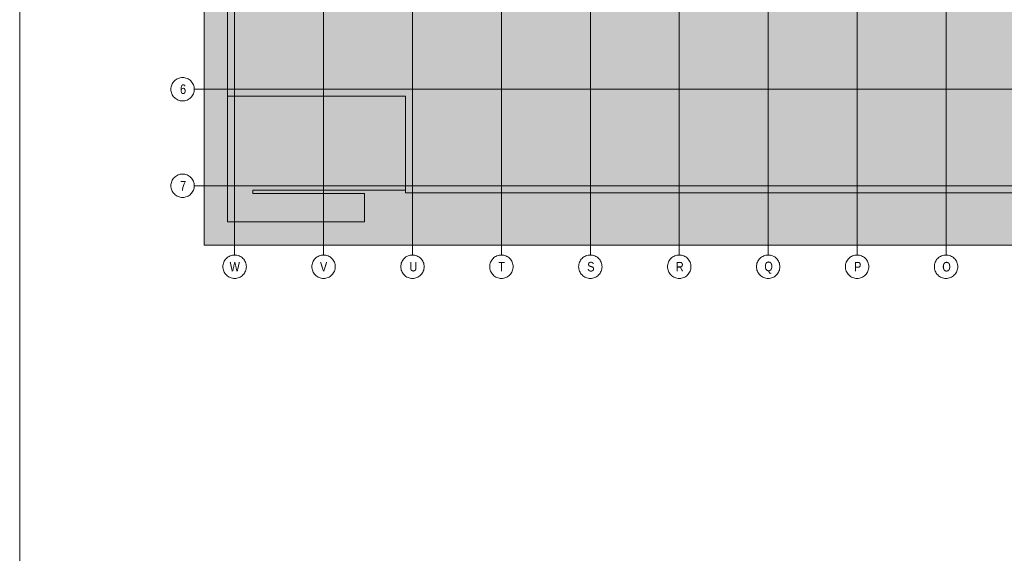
# Model space of a CAD drawing. Extents: x -620 to 300, y 62 to 1112.
# Tile 141 of 226: x 115 to 187, y 218 to 256. Entities that reach past the tile are written whole.
import ezdxf
from ezdxf.lldxf.tags import DXFTag

# ---------------------------------------------------------------- set-up
doc = ezdxf.new("R2010")
doc.units = 0
for name, color, linetype, lineweight in [('iwb_Plankopf Linie', 7, 'Continuous', 13), ('PK_LP', 7, 'Continuous', 9), ('PK_LP_Achsen', 7, 'STRICHPUNKT2', 5)]:
    doc.layers.add(name, color=color, linetype=linetype, lineweight=lineweight)
for name, color, linetype, lineweight, true_color in [('PK_LP_T02', 7, 'Continuous', 9, 0xff6600), ('PK_LP_T02_Rest', 9, 'Continuous', 9, 0x808080), ('PK_LP_T06_Rest', 9, 'Continuous', 9, 0x808080), ('PK_LP_Tennung', 9, 'Continuous', 18, 0x808080)]:
    doc.layers.add(name, color=color, linetype=linetype, lineweight=lineweight, true_color=true_color)
doc.styles.get("Standard").update_dxf_attribs({"font": 'ARIALN.TTF'})
tags = doc.linetypes.add('grob', pattern=[14, 3, -8, 3]).pattern_tags.tags
tags[8:9] = [DXFTag(74, 4), DXFTag(75, 0), DXFTag(340, '0'), DXFTag(46, 0.0), DXFTag(50, 0.0), DXFTag(44, 0.0), DXFTag(45, 0.0)]
tags[6:7] = [DXFTag(74, 4), DXFTag(75, 0), DXFTag(340, '0'), DXFTag(46, 0.0), DXFTag(50, 0.0), DXFTag(44, 0.0), DXFTag(45, 0.0)]
tags[4:5] = [DXFTag(74, 4), DXFTag(75, 0), DXFTag(340, '0'), DXFTag(46, 0.0), DXFTag(50, 0.0), DXFTag(44, 0.0), DXFTag(45, 0.0)]
tags = doc.linetypes.add('STRICHPUNKT2', pattern=[12.7, 6.35, -3.175, 0, -3.175]).pattern_tags.tags
tags[10:11] = [DXFTag(74, 4), DXFTag(75, 0), DXFTag(340, '0'), DXFTag(46, 0.0), DXFTag(50, 0.0), DXFTag(44, 0.0), DXFTag(45, 0.0)]
tags[8:9] = [DXFTag(74, 4), DXFTag(75, 0), DXFTag(340, '0'), DXFTag(46, 0.0), DXFTag(50, 0.0), DXFTag(44, 0.0), DXFTag(45, 0.0)]
tags[6:7] = [DXFTag(74, 4), DXFTag(75, 0), DXFTag(340, '0'), DXFTag(46, 0.0), DXFTag(50, 0.0), DXFTag(44, 0.0), DXFTag(45, 0.0)]
tags[4:5] = [DXFTag(74, 4), DXFTag(75, 0), DXFTag(340, '0'), DXFTag(46, 0.0), DXFTag(50, 0.0), DXFTag(44, 0.0), DXFTag(45, 0.0)]

# ---------------------------------------------------------------- blocks, each defined once
blk = doc.blocks.new('Blockreferenz-A06CPVS6L0')
at = {"layer": 'PK_LP', "linetype": 'grob', "lineweight": 5, "ltscale": 0.13}
for p, q in [((128.76, 240.014), (128.76, 279.685)), ((143.888, 240.014), (143.888, 279.685)), ((143.888, 279.685), (143.888, 240.014)), ((169.728, 240.014), (169.728, 279.685)), ((169.728, 279.685), (169.728, 240.014)), ((143.888, 240.014), (128.76, 240.014)), ((169.728, 240.014), (143.888, 240.014)), ((195.568, 240.014), (169.728, 240.014))]:
    blk.add_line(p, q, dxfattribs=at)
at = {"layer": 'PK_LP', "linetype": 'ByBlock', "lineweight": 13, "ltscale": 0.13}
for p, q in [((130.46, 267.408), (130.46, 250.833)), ((130.46, 241.714), (130.46, 250.833)), ((130.46, 250.833), (143.38, 250.833)), ((130.46, 250.833), (143.38, 250.833)), ((143.38, 250.833), (143.38, 243.996)), ((143.38, 250.833), (143.38, 243.82)), ((143.38, 243.996), (132.286, 243.996)), ((132.286, 243.996), (132.286, 243.754)), ((132.286, 243.754), (140.398, 243.754)), ((140.398, 243.754), (140.398, 241.714)), ((143.38, 243.82), (196.075, 243.82)), ((140.398, 241.714), (130.46, 241.714))]:
    blk.add_line(p, q, dxfattribs=at)
at = {"layer": 'PK_LP_Achsen', "linetype": 'STRICHPUNKT2', "ltscale": 0.13}
for p, q in [((130.968, 280.408), (130.968, 239.291)), ((137.428, 280.408), (137.428, 239.291)), ((143.888, 280.408), (143.888, 239.291)), ((150.348, 280.408), (150.348, 239.291)), ((156.808, 280.408), (156.808, 239.291)), ((163.268, 280.408), (163.268, 239.291)), ((169.728, 280.408), (169.728, 239.291)), ((176.188, 280.408), (176.188, 239.291)), ((182.648, 280.408), (182.648, 239.291)), ((128.038, 251.34), (282.648, 251.34)), ((128.038, 244.328), (282.648, 244.328))]:
    blk.add_line(p, q, dxfattribs=at)
at = {"layer": 'PK_LP_Achsen', "linetype": 'ByBlock', "ltscale": 0.13}
for p, q in [((126.438, 251.741), (126.481, 251.812)), ((126.481, 251.812), (126.531, 251.879)), ((126.531, 251.879), (126.587, 251.941)), ((126.587, 251.941), (126.649, 251.997)), ((126.649, 251.997), (126.716, 252.047)), ((126.716, 252.047), (126.787, 252.09)), ((126.787, 252.09), (126.862, 252.125)), ((126.862, 252.125), (126.941, 252.153)), ((126.941, 252.153), (127.022, 252.174)), ((127.022, 252.174), (127.104, 252.186)), ((127.104, 252.186), (127.188, 252.19)), ((127.188, 252.19), (127.271, 252.186)), ((127.271, 252.186), (127.354, 252.174)), ((127.354, 252.174), (127.434, 252.153)), ((127.434, 252.153), (127.513, 252.125)), ((127.513, 252.125), (127.588, 252.09)), ((127.588, 252.09), (127.66, 252.047)), ((127.66, 252.047), (127.727, 251.997)), ((127.727, 251.997), (127.789, 251.941)), ((127.789, 251.941), (127.845, 251.879)), ((127.845, 251.879), (127.894, 251.812)), ((127.894, 251.812), (127.937, 251.741)), ((126.338, 251.34), (126.342, 251.423)), ((126.342, 251.257), (126.338, 251.34)), ((126.342, 251.423), (126.354, 251.506)), ((126.354, 251.174), (126.342, 251.257)), ((126.354, 251.506), (126.374, 251.587)), ((126.374, 251.093), (126.354, 251.174)), ((126.374, 251.587), (126.402, 251.665)), ((126.402, 251.015), (126.374, 251.093)), ((126.402, 251.665), (126.438, 251.741)), ((127.937, 251.741), (127.973, 251.665)), ((127.973, 251.665), (128.001, 251.587)), ((128.001, 251.093), (127.973, 251.015)), ((128.001, 251.587), (128.021, 251.506)), ((128.021, 251.174), (128.001, 251.093)), ((128.021, 251.506), (128.034, 251.423)), ((128.034, 251.257), (128.021, 251.174)), ((128.034, 251.423), (128.038, 251.34)), ((128.038, 251.34), (128.034, 251.257)), ((126.438, 250.939), (126.402, 251.015)), ((126.481, 250.868), (126.438, 250.939)), ((126.531, 250.801), (126.481, 250.868)), ((126.587, 250.739), (126.531, 250.801)), ((126.649, 250.683), (126.587, 250.739)), ((126.716, 250.633), (126.649, 250.683)), ((126.787, 250.59), (126.716, 250.633)), ((126.862, 250.555), (126.787, 250.59)), ((126.941, 250.527), (126.862, 250.555)), ((127.022, 250.506), (126.941, 250.527)), ((127.104, 250.494), (127.022, 250.506)), ((127.188, 250.49), (127.104, 250.494)), ((127.271, 250.494), (127.188, 250.49)), ((127.354, 250.506), (127.271, 250.494)), ((127.434, 250.527), (127.354, 250.506)), ((127.513, 250.555), (127.434, 250.527)), ((127.588, 250.59), (127.513, 250.555)), ((127.66, 250.633), (127.588, 250.59)), ((127.727, 250.683), (127.66, 250.633)), ((127.789, 250.739), (127.727, 250.683)), ((127.845, 250.801), (127.789, 250.739)), ((127.894, 250.868), (127.845, 250.801)), ((127.937, 250.939), (127.894, 250.868)), ((127.973, 251.015), (127.937, 250.939)), ((126.374, 244.574), (126.402, 244.653)), ((126.402, 244.653), (126.438, 244.728)), ((126.438, 244.728), (126.481, 244.8)), ((126.481, 244.8), (126.531, 244.867)), ((126.531, 244.867), (126.587, 244.929)), ((126.587, 244.929), (126.649, 244.985)), ((126.649, 244.985), (126.716, 245.034)), ((126.716, 245.034), (126.787, 245.077)), ((126.787, 245.077), (126.862, 245.113)), ((126.862, 245.113), (126.941, 245.141)), ((126.941, 245.141), (127.022, 245.161)), ((127.022, 245.161), (127.104, 245.173)), ((127.104, 245.173), (127.188, 245.178)), ((127.188, 245.178), (127.271, 245.173)), ((127.271, 245.173), (127.354, 245.161)), ((127.354, 245.161), (127.434, 245.141)), ((127.434, 245.141), (127.513, 245.113)), ((127.513, 245.113), (127.588, 245.077)), ((127.588, 245.077), (127.66, 245.034)), ((127.66, 245.034), (127.727, 244.985)), ((127.727, 244.985), (127.789, 244.929)), ((127.789, 244.929), (127.845, 244.867)), ((127.845, 244.867), (127.894, 244.8)), ((127.894, 244.8), (127.937, 244.728)), ((127.937, 244.728), (127.973, 244.653)), ((127.973, 244.653), (128.001, 244.574)), ((126.338, 244.328), (126.342, 244.411)), ((126.342, 244.244), (126.338, 244.328)), ((126.342, 244.411), (126.354, 244.493)), ((126.354, 244.162), (126.342, 244.244)), ((126.354, 244.493), (126.374, 244.574)), ((126.374, 244.081), (126.354, 244.162)), ((126.402, 244.002), (126.374, 244.081)), ((126.438, 243.927), (126.402, 244.002)), ((126.481, 243.855), (126.438, 243.927)), ((127.937, 243.927), (127.894, 243.855)), ((127.973, 244.002), (127.937, 243.927)), ((128.001, 244.081), (127.973, 244.002)), ((128.001, 244.574), (128.021, 244.493)), ((128.021, 244.162), (128.001, 244.081)), ((128.021, 244.493), (128.034, 244.411)), ((128.034, 244.244), (128.021, 244.162)), ((128.034, 244.411), (128.038, 244.328)), ((128.038, 244.328), (128.034, 244.244)), ((126.531, 243.788), (126.481, 243.855)), ((126.587, 243.727), (126.531, 243.788)), ((126.649, 243.67), (126.587, 243.727)), ((126.716, 243.621), (126.649, 243.67)), ((126.787, 243.578), (126.716, 243.621)), ((126.862, 243.542), (126.787, 243.578)), ((126.941, 243.514), (126.862, 243.542)), ((127.022, 243.494), (126.941, 243.514)), ((127.104, 243.482), (127.022, 243.494)), ((127.188, 243.478), (127.104, 243.482)), ((127.271, 243.482), (127.188, 243.478)), ((127.354, 243.494), (127.271, 243.482)), ((127.434, 243.514), (127.354, 243.494)), ((127.513, 243.542), (127.434, 243.514)), ((127.588, 243.578), (127.513, 243.542)), ((127.66, 243.621), (127.588, 243.578)), ((127.727, 243.67), (127.66, 243.621)), ((127.789, 243.727), (127.727, 243.67)), ((127.845, 243.788), (127.789, 243.727)), ((127.894, 243.855), (127.845, 243.788)), ((130.218, 238.842), (130.261, 238.914)), ((130.261, 238.914), (130.311, 238.981)), ((130.311, 238.981), (130.367, 239.042)), ((130.367, 239.042), (130.428, 239.098)), ((130.428, 239.098), (130.495, 239.148)), ((130.495, 239.148), (130.567, 239.191)), ((130.567, 239.191), (130.642, 239.227)), ((130.642, 239.227), (130.721, 239.255)), ((130.721, 239.255), (130.802, 239.275)), ((130.802, 239.275), (130.884, 239.287)), ((130.884, 239.287), (130.968, 239.291)), ((130.968, 239.291), (131.051, 239.287)), ((131.051, 239.287), (131.134, 239.275)), ((131.134, 239.275), (131.214, 239.255)), ((131.214, 239.255), (131.293, 239.227)), ((131.293, 239.227), (131.368, 239.191)), ((131.368, 239.191), (131.44, 239.148)), ((131.44, 239.148), (131.507, 239.098)), ((131.507, 239.098), (131.569, 239.042)), ((131.569, 239.042), (131.625, 238.981)), ((131.625, 238.981), (131.674, 238.914)), ((131.674, 238.914), (131.717, 238.842)), ((136.678, 238.842), (136.721, 238.914)), ((136.721, 238.914), (136.771, 238.981)), ((136.771, 238.981), (136.827, 239.042)), ((136.827, 239.042), (136.888, 239.098)), ((136.888, 239.098), (136.955, 239.148)), ((136.955, 239.148), (137.027, 239.191)), ((137.027, 239.191), (137.102, 239.227)), ((137.102, 239.227), (137.181, 239.255)), ((137.181, 239.255), (137.262, 239.275)), ((137.262, 239.275), (137.344, 239.287)), ((137.344, 239.287), (137.428, 239.291)), ((137.428, 239.291), (137.511, 239.287)), ((137.511, 239.287), (137.594, 239.275)), ((137.594, 239.275), (137.674, 239.255)), ((137.674, 239.255), (137.753, 239.227)), ((137.753, 239.227), (137.828, 239.191)), ((137.828, 239.191), (137.9, 239.148)), ((137.9, 239.148), (137.967, 239.098)), ((137.967, 239.098), (138.029, 239.042)), ((138.029, 239.042), (138.085, 238.981)), ((138.085, 238.981), (138.134, 238.914)), ((138.134, 238.914), (138.177, 238.842)), ((143.138, 238.842), (143.181, 238.914)), ((143.181, 238.914), (143.231, 238.981)), ((143.231, 238.981), (143.287, 239.042)), ((143.287, 239.042), (143.348, 239.098)), ((143.348, 239.098), (143.415, 239.148)), ((143.415, 239.148), (143.487, 239.191)), ((143.487, 239.191), (143.562, 239.227)), ((143.562, 239.227), (143.641, 239.255)), ((143.641, 239.255), (143.722, 239.275)), ((143.722, 239.275), (143.804, 239.287)), ((143.804, 239.287), (143.888, 239.291)), ((143.888, 239.291), (143.971, 239.287)), ((143.971, 239.287), (144.054, 239.275)), ((144.054, 239.275), (144.134, 239.255)), ((144.134, 239.255), (144.213, 239.227)), ((144.213, 239.227), (144.288, 239.191)), ((144.288, 239.191), (144.36, 239.148)), ((144.36, 239.148), (144.427, 239.098)), ((144.427, 239.098), (144.489, 239.042)), ((144.489, 239.042), (144.545, 238.981)), ((144.545, 238.981), (144.594, 238.914)), ((144.594, 238.914), (144.637, 238.842)), ((149.598, 238.842), (149.641, 238.914)), ((149.641, 238.914), (149.691, 238.981)), ((149.691, 238.981), (149.747, 239.042)), ((149.747, 239.042), (149.808, 239.098)), ((149.808, 239.098), (149.875, 239.148)), ((149.875, 239.148), (149.947, 239.191)), ((149.947, 239.191), (150.022, 239.227)), ((150.022, 239.227), (150.101, 239.255)), ((150.101, 239.255), (150.182, 239.275)), ((150.182, 239.275), (150.264, 239.287)), ((150.264, 239.287), (150.348, 239.291)), ((150.348, 239.291), (150.431, 239.287)), ((150.431, 239.287), (150.514, 239.275)), ((150.514, 239.275), (150.594, 239.255)), ((150.594, 239.255), (150.673, 239.227)), ((150.673, 239.227), (150.748, 239.191)), ((150.748, 239.191), (150.82, 239.148)), ((150.82, 239.148), (150.887, 239.098)), ((150.887, 239.098), (150.949, 239.042)), ((150.949, 239.042), (151.005, 238.981)), ((151.005, 238.981), (151.054, 238.914)), ((151.054, 238.914), (151.097, 238.842)), ((156.058, 238.842), (156.101, 238.914)), ((156.101, 238.914), (156.151, 238.981)), ((156.151, 238.981), (156.207, 239.042)), ((156.207, 239.042), (156.268, 239.098)), ((156.268, 239.098), (156.335, 239.148)), ((156.335, 239.148), (156.407, 239.191)), ((156.407, 239.191), (156.482, 239.227)), ((156.482, 239.227), (156.561, 239.255)), ((156.561, 239.255), (156.642, 239.275)), ((156.642, 239.275), (156.724, 239.287)), ((156.724, 239.287), (156.808, 239.291)), ((156.808, 239.291), (156.891, 239.287)), ((156.891, 239.287), (156.974, 239.275)), ((156.974, 239.275), (157.054, 239.255)), ((157.054, 239.255), (157.133, 239.227)), ((157.133, 239.227), (157.208, 239.191)), ((157.208, 239.191), (157.28, 239.148)), ((157.28, 239.148), (157.347, 239.098)), ((157.347, 239.098), (157.409, 239.042)), ((157.409, 239.042), (157.465, 238.981)), ((157.465, 238.981), (157.514, 238.914)), ((157.514, 238.914), (157.557, 238.842)), ((162.518, 238.842), (162.561, 238.914)), ((162.561, 238.914), (162.611, 238.981)), ((162.611, 238.981), (162.667, 239.042)), ((162.667, 239.042), (162.728, 239.098)), ((162.728, 239.098), (162.795, 239.148)), ((162.795, 239.148), (162.867, 239.191)), ((162.867, 239.191), (162.942, 239.227)), ((162.942, 239.227), (163.021, 239.255)), ((163.021, 239.255), (163.102, 239.275)), ((163.102, 239.275), (163.184, 239.287)), ((163.184, 239.287), (163.268, 239.291)), ((163.268, 239.291), (163.351, 239.287)), ((163.351, 239.287), (163.434, 239.275)), ((163.434, 239.275), (163.514, 239.255)), ((163.514, 239.255), (163.593, 239.227)), ((163.593, 239.227), (163.668, 239.191)), ((163.668, 239.191), (163.74, 239.148)), ((163.74, 239.148), (163.807, 239.098)), ((163.807, 239.098), (163.869, 239.042)), ((163.869, 239.042), (163.925, 238.981)), ((163.925, 238.981), (163.974, 238.914)), ((163.974, 238.914), (164.017, 238.842)), ((168.978, 238.842), (169.021, 238.914)), ((169.021, 238.914), (169.071, 238.981)), ((169.071, 238.981), (169.127, 239.042)), ((169.127, 239.042), (169.188, 239.098)), ((169.188, 239.098), (169.255, 239.148)), ((169.255, 239.148), (169.327, 239.191)), ((169.327, 239.191), (169.402, 239.227)), ((169.402, 239.227), (169.481, 239.255)), ((169.481, 239.255), (169.562, 239.275)), ((169.562, 239.275), (169.644, 239.287)), ((169.644, 239.287), (169.728, 239.291)), ((169.728, 239.291), (169.811, 239.287)), ((169.811, 239.287), (169.894, 239.275)), ((169.894, 239.275), (169.974, 239.255)), ((169.974, 239.255), (170.053, 239.227)), ((170.053, 239.227), (170.128, 239.191)), ((170.128, 239.191), (170.2, 239.148)), ((170.2, 239.148), (170.267, 239.098)), ((170.267, 239.098), (170.329, 239.042)), ((170.329, 239.042), (170.385, 238.981)), ((170.385, 238.981), (170.434, 238.914)), ((170.434, 238.914), (170.477, 238.842)), ((175.438, 238.842), (175.481, 238.914)), ((175.481, 238.914), (175.531, 238.981)), ((175.531, 238.981), (175.587, 239.042)), ((175.587, 239.042), (175.648, 239.098)), ((175.648, 239.098), (175.715, 239.148)), ((175.715, 239.148), (175.787, 239.191)), ((175.787, 239.191), (175.862, 239.227)), ((175.862, 239.227), (175.941, 239.255)), ((175.941, 239.255), (176.022, 239.275)), ((176.022, 239.275), (176.104, 239.287)), ((176.104, 239.287), (176.188, 239.291)), ((176.188, 239.291), (176.271, 239.287)), ((176.271, 239.287), (176.354, 239.275)), ((176.354, 239.275), (176.434, 239.255)), ((176.434, 239.255), (176.513, 239.227)), ((176.513, 239.227), (176.588, 239.191)), ((176.588, 239.191), (176.66, 239.148)), ((176.66, 239.148), (176.727, 239.098)), ((176.727, 239.098), (176.789, 239.042)), ((176.789, 239.042), (176.845, 238.981)), ((176.845, 238.981), (176.894, 238.914)), ((176.894, 238.914), (176.937, 238.842)), ((181.898, 238.842), (181.941, 238.914)), ((181.941, 238.914), (181.991, 238.981)), ((181.991, 238.981), (182.047, 239.042)), ((182.047, 239.042), (182.108, 239.098)), ((182.108, 239.098), (182.175, 239.148)), ((182.175, 239.148), (182.247, 239.191)), ((182.247, 239.191), (182.322, 239.227)), ((182.322, 239.227), (182.401, 239.255)), ((182.401, 239.255), (182.482, 239.275)), ((182.482, 239.275), (182.564, 239.287)), ((182.564, 239.287), (182.648, 239.291)), ((182.648, 239.291), (182.731, 239.287)), ((182.731, 239.287), (182.814, 239.275)), ((182.814, 239.275), (182.894, 239.255)), ((182.894, 239.255), (182.973, 239.227)), ((182.973, 239.227), (183.048, 239.191)), ((183.048, 239.191), (183.12, 239.148)), ((183.12, 239.148), (183.187, 239.098)), ((183.187, 239.098), (183.249, 239.042)), ((183.249, 239.042), (183.305, 238.981)), ((183.305, 238.981), (183.354, 238.914)), ((183.354, 238.914), (183.397, 238.842)), ((130.118, 238.441), (130.122, 238.525)), ((130.122, 238.358), (130.118, 238.441)), ((130.122, 238.525), (130.134, 238.607)), ((130.134, 238.275), (130.122, 238.358)), ((130.134, 238.607), (130.154, 238.688)), ((130.154, 238.195), (130.134, 238.275)), ((130.154, 238.688), (130.182, 238.767)), ((130.182, 238.116), (130.154, 238.195)), ((130.182, 238.767), (130.218, 238.842)), ((131.717, 238.842), (131.753, 238.767)), ((131.753, 238.767), (131.781, 238.688)), ((131.781, 238.195), (131.753, 238.116)), ((131.781, 238.688), (131.801, 238.607)), ((131.801, 238.275), (131.781, 238.195)), ((131.801, 238.607), (131.814, 238.525)), ((131.814, 238.358), (131.801, 238.275)), ((131.814, 238.525), (131.818, 238.441)), ((131.818, 238.441), (131.814, 238.358)), ((136.578, 238.441), (136.582, 238.525)), ((136.582, 238.358), (136.578, 238.441)), ((136.582, 238.525), (136.594, 238.607)), ((136.594, 238.275), (136.582, 238.358)), ((136.594, 238.607), (136.614, 238.688)), ((136.614, 238.195), (136.594, 238.275)), ((136.614, 238.688), (136.642, 238.767)), ((136.642, 238.116), (136.614, 238.195)), ((136.642, 238.767), (136.678, 238.842)), ((138.177, 238.842), (138.213, 238.767)), ((138.213, 238.767), (138.241, 238.688)), ((138.241, 238.195), (138.213, 238.116)), ((138.241, 238.688), (138.261, 238.607)), ((138.261, 238.275), (138.241, 238.195)), ((138.261, 238.607), (138.274, 238.525)), ((138.274, 238.358), (138.261, 238.275)), ((138.274, 238.525), (138.278, 238.441)), ((138.278, 238.441), (138.274, 238.358)), ((143.038, 238.441), (143.042, 238.525)), ((143.042, 238.358), (143.038, 238.441)), ((143.042, 238.525), (143.054, 238.607)), ((143.054, 238.275), (143.042, 238.358)), ((143.054, 238.607), (143.074, 238.688)), ((143.074, 238.195), (143.054, 238.275)), ((143.074, 238.688), (143.102, 238.767)), ((143.102, 238.116), (143.074, 238.195)), ((143.102, 238.767), (143.138, 238.842)), ((144.637, 238.842), (144.673, 238.767)), ((144.673, 238.767), (144.701, 238.688)), ((144.701, 238.195), (144.673, 238.116)), ((144.701, 238.688), (144.721, 238.607)), ((144.721, 238.275), (144.701, 238.195)), ((144.721, 238.607), (144.734, 238.525)), ((144.734, 238.358), (144.721, 238.275)), ((144.734, 238.525), (144.738, 238.441)), ((144.738, 238.441), (144.734, 238.358)), ((149.498, 238.441), (149.502, 238.525)), ((149.502, 238.358), (149.498, 238.441)), ((149.502, 238.525), (149.514, 238.607)), ((149.514, 238.275), (149.502, 238.358)), ((149.514, 238.607), (149.534, 238.688)), ((149.534, 238.195), (149.514, 238.275)), ((149.534, 238.688), (149.562, 238.767)), ((149.562, 238.116), (149.534, 238.195)), ((149.562, 238.767), (149.598, 238.842)), ((151.097, 238.842), (151.133, 238.767)), ((151.133, 238.767), (151.161, 238.688)), ((151.161, 238.195), (151.133, 238.116)), ((151.161, 238.688), (151.181, 238.607)), ((151.181, 238.275), (151.161, 238.195)), ((151.181, 238.607), (151.194, 238.525)), ((151.194, 238.358), (151.181, 238.275)), ((151.194, 238.525), (151.198, 238.441)), ((151.198, 238.441), (151.194, 238.358)), ((155.958, 238.441), (155.962, 238.525)), ((155.962, 238.358), (155.958, 238.441)), ((155.962, 238.525), (155.974, 238.607)), ((155.974, 238.275), (155.962, 238.358)), ((155.974, 238.607), (155.994, 238.688)), ((155.994, 238.195), (155.974, 238.275)), ((155.994, 238.688), (156.022, 238.767)), ((156.022, 238.116), (155.994, 238.195)), ((156.022, 238.767), (156.058, 238.842)), ((157.557, 238.842), (157.593, 238.767)), ((157.593, 238.767), (157.621, 238.688)), ((157.621, 238.195), (157.593, 238.116)), ((157.621, 238.688), (157.641, 238.607)), ((157.641, 238.275), (157.621, 238.195)), ((157.641, 238.607), (157.654, 238.525)), ((157.654, 238.358), (157.641, 238.275)), ((157.654, 238.525), (157.658, 238.441)), ((157.658, 238.441), (157.654, 238.358)), ((162.418, 238.441), (162.422, 238.525)), ((162.422, 238.358), (162.418, 238.441)), ((162.422, 238.525), (162.434, 238.607)), ((162.434, 238.275), (162.422, 238.358)), ((162.434, 238.607), (162.454, 238.688)), ((162.454, 238.195), (162.434, 238.275)), ((162.454, 238.688), (162.482, 238.767)), ((162.482, 238.116), (162.454, 238.195)), ((162.482, 238.767), (162.518, 238.842)), ((164.017, 238.842), (164.053, 238.767)), ((164.053, 238.767), (164.081, 238.688)), ((164.081, 238.195), (164.053, 238.116)), ((164.081, 238.688), (164.101, 238.607)), ((164.101, 238.275), (164.081, 238.195)), ((164.101, 238.607), (164.114, 238.525)), ((164.114, 238.358), (164.101, 238.275)), ((164.114, 238.525), (164.118, 238.441)), ((164.118, 238.441), (164.114, 238.358)), ((168.878, 238.441), (168.882, 238.525)), ((168.882, 238.358), (168.878, 238.441)), ((168.882, 238.525), (168.894, 238.607)), ((168.894, 238.275), (168.882, 238.358)), ((168.894, 238.607), (168.914, 238.688)), ((168.914, 238.195), (168.894, 238.275)), ((168.914, 238.688), (168.942, 238.767)), ((168.942, 238.116), (168.914, 238.195)), ((168.942, 238.767), (168.978, 238.842)), ((170.477, 238.842), (170.513, 238.767)), ((170.513, 238.767), (170.541, 238.688)), ((170.541, 238.195), (170.513, 238.116)), ((170.541, 238.688), (170.561, 238.607)), ((170.561, 238.275), (170.541, 238.195)), ((170.561, 238.607), (170.574, 238.525)), ((170.574, 238.358), (170.561, 238.275)), ((170.574, 238.525), (170.578, 238.441)), ((170.578, 238.441), (170.574, 238.358)), ((175.338, 238.441), (175.342, 238.525)), ((175.342, 238.358), (175.338, 238.441)), ((175.342, 238.525), (175.354, 238.607)), ((175.354, 238.275), (175.342, 238.358)), ((175.354, 238.607), (175.374, 238.688)), ((175.374, 238.195), (175.354, 238.275)), ((175.374, 238.688), (175.402, 238.767)), ((175.402, 238.116), (175.374, 238.195)), ((175.402, 238.767), (175.438, 238.842)), ((176.937, 238.842), (176.973, 238.767)), ((176.973, 238.767), (177.001, 238.688)), ((177.001, 238.195), (176.973, 238.116)), ((177.001, 238.688), (177.021, 238.607)), ((177.021, 238.275), (177.001, 238.195)), ((177.021, 238.607), (177.034, 238.525)), ((177.034, 238.358), (177.021, 238.275)), ((177.034, 238.525), (177.038, 238.441)), ((177.038, 238.441), (177.034, 238.358)), ((181.798, 238.441), (181.802, 238.525)), ((181.802, 238.358), (181.798, 238.441)), ((181.802, 238.525), (181.814, 238.607)), ((181.814, 238.275), (181.802, 238.358)), ((181.814, 238.607), (181.834, 238.688)), ((181.834, 238.195), (181.814, 238.275)), ((181.834, 238.688), (181.862, 238.767)), ((181.862, 238.116), (181.834, 238.195)), ((181.862, 238.767), (181.898, 238.842)), ((183.397, 238.842), (183.433, 238.767)), ((183.433, 238.767), (183.461, 238.688)), ((183.461, 238.195), (183.433, 238.116)), ((183.461, 238.688), (183.481, 238.607)), ((183.481, 238.275), (183.461, 238.195)), ((183.481, 238.607), (183.494, 238.525)), ((183.494, 238.358), (183.481, 238.275)), ((183.494, 238.525), (183.498, 238.441)), ((183.498, 238.441), (183.494, 238.358)), ((130.218, 238.041), (130.182, 238.116)), ((130.261, 237.969), (130.218, 238.041)), ((130.311, 237.902), (130.261, 237.969)), ((130.367, 237.84), (130.311, 237.902)), ((130.428, 237.784), (130.367, 237.84)), ((130.495, 237.735), (130.428, 237.784)), ((130.567, 237.692), (130.495, 237.735)), ((130.642, 237.656), (130.567, 237.692)), ((130.721, 237.628), (130.642, 237.656)), ((130.802, 237.608), (130.721, 237.628)), ((130.884, 237.595), (130.802, 237.608)), ((130.968, 237.591), (130.884, 237.595)), ((131.051, 237.595), (130.968, 237.591)), ((131.134, 237.608), (131.051, 237.595)), ((131.214, 237.628), (131.134, 237.608)), ((131.293, 237.656), (131.214, 237.628)), ((131.368, 237.692), (131.293, 237.656)), ((131.44, 237.735), (131.368, 237.692)), ((131.507, 237.784), (131.44, 237.735)), ((131.569, 237.84), (131.507, 237.784)), ((131.625, 237.902), (131.569, 237.84)), ((131.674, 237.969), (131.625, 237.902)), ((131.717, 238.041), (131.674, 237.969)), ((131.753, 238.116), (131.717, 238.041)), ((136.678, 238.041), (136.642, 238.116)), ((136.721, 237.969), (136.678, 238.041)), ((136.771, 237.902), (136.721, 237.969)), ((136.827, 237.84), (136.771, 237.902)), ((136.888, 237.784), (136.827, 237.84)), ((136.955, 237.735), (136.888, 237.784)), ((137.027, 237.692), (136.955, 237.735)), ((137.102, 237.656), (137.027, 237.692)), ((137.181, 237.628), (137.102, 237.656)), ((137.262, 237.608), (137.181, 237.628)), ((137.344, 237.595), (137.262, 237.608)), ((137.428, 237.591), (137.344, 237.595)), ((137.511, 237.595), (137.428, 237.591)), ((137.594, 237.608), (137.511, 237.595)), ((137.674, 237.628), (137.594, 237.608)), ((137.753, 237.656), (137.674, 237.628)), ((137.828, 237.692), (137.753, 237.656)), ((137.9, 237.735), (137.828, 237.692)), ((137.967, 237.784), (137.9, 237.735)), ((138.029, 237.84), (137.967, 237.784)), ((138.085, 237.902), (138.029, 237.84)), ((138.134, 237.969), (138.085, 237.902)), ((138.177, 238.041), (138.134, 237.969)), ((138.213, 238.116), (138.177, 238.041)), ((143.138, 238.041), (143.102, 238.116)), ((143.181, 237.969), (143.138, 238.041)), ((143.231, 237.902), (143.181, 237.969)), ((143.287, 237.84), (143.231, 237.902)), ((143.348, 237.784), (143.287, 237.84)), ((143.415, 237.735), (143.348, 237.784)), ((143.487, 237.692), (143.415, 237.735)), ((143.562, 237.656), (143.487, 237.692)), ((143.641, 237.628), (143.562, 237.656)), ((143.722, 237.608), (143.641, 237.628)), ((143.804, 237.595), (143.722, 237.608)), ((143.888, 237.591), (143.804, 237.595)), ((143.971, 237.595), (143.888, 237.591)), ((144.054, 237.608), (143.971, 237.595)), ((144.134, 237.628), (144.054, 237.608)), ((144.213, 237.656), (144.134, 237.628)), ((144.288, 237.692), (144.213, 237.656)), ((144.36, 237.735), (144.288, 237.692)), ((144.427, 237.784), (144.36, 237.735)), ((144.489, 237.84), (144.427, 237.784)), ((144.545, 237.902), (144.489, 237.84)), ((144.594, 237.969), (144.545, 237.902)), ((144.637, 238.041), (144.594, 237.969)), ((144.673, 238.116), (144.637, 238.041)), ((149.598, 238.041), (149.562, 238.116)), ((149.641, 237.969), (149.598, 238.041)), ((149.691, 237.902), (149.641, 237.969)), ((149.747, 237.84), (149.691, 237.902)), ((149.808, 237.784), (149.747, 237.84)), ((149.875, 237.735), (149.808, 237.784)), ((149.947, 237.692), (149.875, 237.735)), ((150.022, 237.656), (149.947, 237.692)), ((150.101, 237.628), (150.022, 237.656)), ((150.182, 237.608), (150.101, 237.628)), ((150.264, 237.595), (150.182, 237.608)), ((150.348, 237.591), (150.264, 237.595)), ((150.431, 237.595), (150.348, 237.591)), ((150.514, 237.608), (150.431, 237.595)), ((150.594, 237.628), (150.514, 237.608)), ((150.673, 237.656), (150.594, 237.628)), ((150.748, 237.692), (150.673, 237.656)), ((150.82, 237.735), (150.748, 237.692)), ((150.887, 237.784), (150.82, 237.735)), ((150.949, 237.84), (150.887, 237.784)), ((151.005, 237.902), (150.949, 237.84)), ((151.054, 237.969), (151.005, 237.902)), ((151.097, 238.041), (151.054, 237.969)), ((151.133, 238.116), (151.097, 238.041)), ((156.058, 238.041), (156.022, 238.116)), ((156.101, 237.969), (156.058, 238.041)), ((156.151, 237.902), (156.101, 237.969)), ((156.207, 237.84), (156.151, 237.902)), ((156.268, 237.784), (156.207, 237.84)), ((156.335, 237.735), (156.268, 237.784)), ((156.407, 237.692), (156.335, 237.735)), ((156.482, 237.656), (156.407, 237.692)), ((156.561, 237.628), (156.482, 237.656)), ((156.642, 237.608), (156.561, 237.628)), ((156.724, 237.595), (156.642, 237.608)), ((156.808, 237.591), (156.724, 237.595)), ((156.891, 237.595), (156.808, 237.591)), ((156.974, 237.608), (156.891, 237.595)), ((157.054, 237.628), (156.974, 237.608)), ((157.133, 237.656), (157.054, 237.628)), ((157.208, 237.692), (157.133, 237.656)), ((157.28, 237.735), (157.208, 237.692)), ((157.347, 237.784), (157.28, 237.735)), ((157.409, 237.84), (157.347, 237.784)), ((157.465, 237.902), (157.409, 237.84)), ((157.514, 237.969), (157.465, 237.902)), ((157.557, 238.041), (157.514, 237.969)), ((157.593, 238.116), (157.557, 238.041)), ((162.518, 238.041), (162.482, 238.116)), ((162.561, 237.969), (162.518, 238.041)), ((162.611, 237.902), (162.561, 237.969)), ((162.667, 237.84), (162.611, 237.902)), ((162.728, 237.784), (162.667, 237.84)), ((162.795, 237.735), (162.728, 237.784)), ((162.867, 237.692), (162.795, 237.735)), ((162.942, 237.656), (162.867, 237.692)), ((163.021, 237.628), (162.942, 237.656)), ((163.102, 237.608), (163.021, 237.628)), ((163.184, 237.595), (163.102, 237.608)), ((163.268, 237.591), (163.184, 237.595)), ((163.351, 237.595), (163.268, 237.591)), ((163.434, 237.608), (163.351, 237.595)), ((163.514, 237.628), (163.434, 237.608)), ((163.593, 237.656), (163.514, 237.628)), ((163.668, 237.692), (163.593, 237.656)), ((163.74, 237.735), (163.668, 237.692)), ((163.807, 237.784), (163.74, 237.735)), ((163.869, 237.84), (163.807, 237.784)), ((163.925, 237.902), (163.869, 237.84)), ((163.974, 237.969), (163.925, 237.902)), ((164.017, 238.041), (163.974, 237.969)), ((164.053, 238.116), (164.017, 238.041)), ((168.978, 238.041), (168.942, 238.116)), ((169.021, 237.969), (168.978, 238.041)), ((169.071, 237.902), (169.021, 237.969)), ((169.127, 237.84), (169.071, 237.902)), ((169.188, 237.784), (169.127, 237.84)), ((169.255, 237.735), (169.188, 237.784)), ((169.327, 237.692), (169.255, 237.735)), ((169.402, 237.656), (169.327, 237.692)), ((169.481, 237.628), (169.402, 237.656)), ((169.562, 237.608), (169.481, 237.628)), ((169.644, 237.595), (169.562, 237.608)), ((169.728, 237.591), (169.644, 237.595)), ((169.811, 237.595), (169.728, 237.591)), ((169.894, 237.608), (169.811, 237.595)), ((169.974, 237.628), (169.894, 237.608)), ((170.053, 237.656), (169.974, 237.628)), ((170.128, 237.692), (170.053, 237.656)), ((170.2, 237.735), (170.128, 237.692)), ((170.267, 237.784), (170.2, 237.735)), ((170.329, 237.84), (170.267, 237.784)), ((170.385, 237.902), (170.329, 237.84)), ((170.434, 237.969), (170.385, 237.902)), ((170.477, 238.041), (170.434, 237.969)), ((170.513, 238.116), (170.477, 238.041)), ((175.438, 238.041), (175.402, 238.116)), ((175.481, 237.969), (175.438, 238.041)), ((175.531, 237.902), (175.481, 237.969)), ((175.587, 237.84), (175.531, 237.902)), ((175.648, 237.784), (175.587, 237.84)), ((175.715, 237.735), (175.648, 237.784)), ((175.787, 237.692), (175.715, 237.735)), ((175.862, 237.656), (175.787, 237.692)), ((175.941, 237.628), (175.862, 237.656)), ((176.022, 237.608), (175.941, 237.628)), ((176.104, 237.595), (176.022, 237.608)), ((176.188, 237.591), (176.104, 237.595)), ((176.271, 237.595), (176.188, 237.591)), ((176.354, 237.608), (176.271, 237.595)), ((176.434, 237.628), (176.354, 237.608)), ((176.513, 237.656), (176.434, 237.628)), ((176.588, 237.692), (176.513, 237.656)), ((176.66, 237.735), (176.588, 237.692)), ((176.727, 237.784), (176.66, 237.735)), ((176.789, 237.84), (176.727, 237.784)), ((176.845, 237.902), (176.789, 237.84)), ((176.894, 237.969), (176.845, 237.902)), ((176.937, 238.041), (176.894, 237.969)), ((176.973, 238.116), (176.937, 238.041)), ((181.898, 238.041), (181.862, 238.116)), ((181.941, 237.969), (181.898, 238.041)), ((181.991, 237.902), (181.941, 237.969)), ((182.047, 237.84), (181.991, 237.902)), ((182.108, 237.784), (182.047, 237.84)), ((182.175, 237.735), (182.108, 237.784)), ((182.247, 237.692), (182.175, 237.735)), ((182.322, 237.656), (182.247, 237.692)), ((182.401, 237.628), (182.322, 237.656)), ((182.482, 237.608), (182.401, 237.628)), ((182.564, 237.595), (182.482, 237.608)), ((182.648, 237.591), (182.564, 237.595)), ((182.731, 237.595), (182.648, 237.591)), ((182.814, 237.608), (182.731, 237.595)), ((182.894, 237.628), (182.814, 237.608)), ((182.973, 237.656), (182.894, 237.628)), ((183.048, 237.692), (182.973, 237.656)), ((183.12, 237.735), (183.048, 237.692)), ((183.187, 237.784), (183.12, 237.735)), ((183.249, 237.84), (183.187, 237.784)), ((183.305, 237.902), (183.249, 237.84)), ((183.354, 237.969), (183.305, 237.902)), ((183.397, 238.041), (183.354, 237.969)), ((183.433, 238.116), (183.397, 238.041))]:
    blk.add_line(p, q, dxfattribs=at)
at = {"layer": 'PK_LP_T02_Rest', "linetype": 'ByBlock', "lineweight": -2, "ltscale": 0.13}
for points in [[(143.888, 240.014), (143.888, 279.685), (169.728, 240.014), (169.728, 279.685)], [(169.728, 240.014), (169.728, 279.685), (195.568, 240.014), (195.568, 279.685)]]:
    blk.add_solid(points, dxfattribs=at)
at = {"layer": 'PK_LP_T06_Rest', "linetype": 'ByBlock', "lineweight": -2, "ltscale": 0.13}
blk.add_solid([(128.76, 240.014), (128.76, 279.685), (143.888, 240.014), (143.888, 279.685)], dxfattribs=at)
at = {"layer": 'PK_LP_Tennung', "linetype": 'ByBlock', "ltscale": 0.18}
for p, q in [((143.888, 240.014), (143.888, 279.685)), ((169.728, 240.014), (169.728, 279.685))]:
    blk.add_line(p, q, dxfattribs=at)
at = {"layer": 'PK_LP_Achsen', "linetype": 'ByBlock', "ltscale": 0.13, "char_height": 0.69538, "attachment_point": 1}
for s, insert in [('{\\fArial Narrow;6}', (126.999, 251.693)), ('{\\fArial Narrow;7}', (127.003, 244.675)), ('{\\fArial Narrow;W}', (130.602, 238.789)), ('{\\fArial Narrow;V}', (137.166, 238.789)), ('{\\fArial Narrow;U}', (143.664, 238.795)), ('{\\fArial Narrow;T}', (150.122, 238.789)), ('{\\fArial Narrow;S}', (156.581, 238.789)), ('{\\fArial Narrow;R}', (163.016, 238.789)), ('{\\fArial Narrow;Q}', (169.449, 238.811)), ('{\\fArial Narrow;P}', (175.97, 238.789)), ('{\\fArial Narrow;O}', (182.375, 238.789))]:
    blk.add_mtext(s, dxfattribs=dict(at, insert=insert))

msp = doc.modelspace()

# ---------------------------------------------------------------- linework, layer by layer
at = {"layer": 'iwb_Plankopf Linie', "lineweight": 18, "ltscale": 0.18}
msp.add_line((115.353, 359.433), (115.353, 67.433), dxfattribs=at)

# ---------------------------------------------------------------- block references
at = {"layer": 'PK_LP_T02', "ltscale": 0.13}
msp.add_blockref('Blockreferenz-A06CPVS6L0', (0, 0), dxfattribs=at)

doc.saveas('drawing.dxf')
